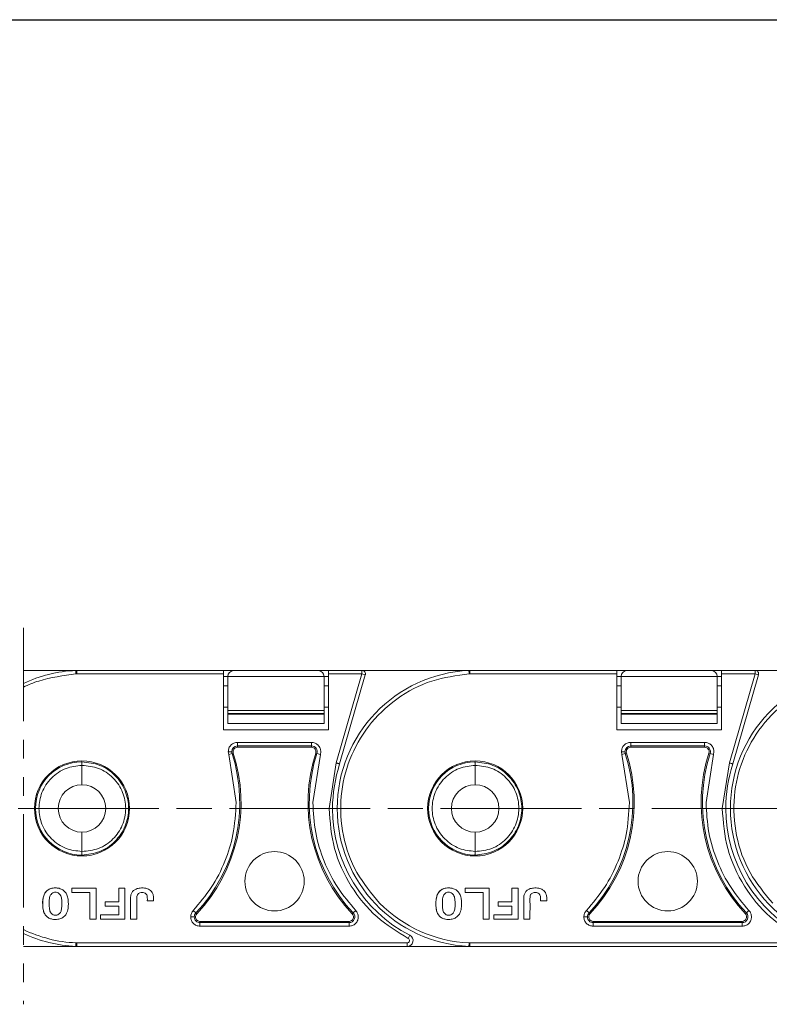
# Model space of a CAD drawing. Header units: millimetres. Extents: x 2934 to 3561, y -490 to -50.
# Tile 15 of 29: x 3320 to 3384, y -281 to -197. Entities that reach past the tile are written whole.
import ezdxf

# ---------------------------------------------------------------- set-up
doc = ezdxf.new("R2010")
doc.units = ezdxf.units.MM
for name, pattern in [('ACAD_ISO08W100', [36, 24, -3, 6, -3]), ('CENTER', [0.6, 0.375, -0.075, 0.075, -0.075]), ('PHANTOM2', [31.75, 15.875, -3.175, 3.175, -3.175, 3.175, -3.175])]:
    doc.linetypes.add(name, pattern=pattern)
doc.layers.add('中心线', color=1, linetype='CENTER', lineweight=25)
doc.styles.get("Standard").update_dxf_attribs({"font": '仿宋_GB2312.ttf', "width": 0.8})
doc.dimstyles.new('副本 ISO-25.1', dxfattribs={"dimtxt": 6, "dimasz": 5, "dimexe": 3.5, "dimexo": 0.625, "dimgap": 1.5, "dimtad": 1, "dimdsep": 46, "dimtxsty": 'Standard', "dimcen": 2.5, "dimadec": 0, "dimazin": 0, "dimtfac": 1, "dimtmove": 0, "dimatfit": 3, "dimfxl": 0, "dimarcsym": 0})

# ---------------------------------------------------------------- blocks, each defined once
blk = doc.blocks.new('*D361')
at = {"color": 0, "lineweight": -2}
for p, q in [((3266.711, -196.874), (3533.809, -196.874)), ((3530.309, -201.874), (3530.309, -270.698)), ((3493.058, -275.698), (3533.809, -275.698))]:
    blk.add_line(p, q, dxfattribs=at)
at = {"color": 0, "lineweight": 9}
for points in [[(3529.476, -201.874), (3531.142, -201.874), (3530.309, -196.874)], [(3529.476, -270.698), (3531.142, -270.698), (3530.309, -275.698)]]:
    blk.add_solid(points, dxfattribs=at)
at = {"layer": 'Defpoints', "color": 0, "lineweight": 9}
for p in [(3266.086, -196.874), (3492.433, -275.698), (3530.309, -275.698)]:
    blk.add_point(p, dxfattribs=at)
at = {"color": 0, "lineweight": 9, "insert": (3525.809, -236.286), "char_height": 6, "attachment_point": 5, "rotation": 90}
blk.add_mtext('2R+23.5', dxfattribs=at)

msp = doc.modelspace()

# ---------------------------------------------------------------- linework, layer by layer
at = {"color": 3, "linetype": 'PHANTOM2', "lineweight": 9, "ltscale": 0.5}
msp.add_line((3320.444, -248.663), (3320.444, -280.715), dxfattribs=at)
at = {"color": 7, "linetype": 'Continuous', "lineweight": 15}
for p, q in [((3324.989, -252.286), (3320.444, -252.286)), ((3324.904, -252.289), (3324.989, -252.286)), ((3337.493, -252.286), (3324.989, -252.286)), ((3324.991, -252.589), (3324.991, -252.307)), ((3337.493, -252.589), (3337.493, -252.286)), ((3338.363, -252.304), (3337.493, -252.304)), ((3345.563, -252.304), (3338.363, -252.304)), ((3346.434, -252.304), (3345.563, -252.304)), ((3349.285, -252.286), (3346.434, -252.286)), ((3346.434, -252.286), (3346.434, -252.589)), ((3349.285, -252.589), (3349.285, -252.286)), ((3358.489, -252.286), (3349.285, -252.286)), ((3358.404, -252.289), (3358.489, -252.286)), ((3370.993, -252.286), (3358.489, -252.286)), ((3358.491, -252.589), (3358.491, -252.307)), ((3370.993, -252.589), (3370.993, -252.286)), ((3371.863, -252.304), (3370.993, -252.304)), ((3379.063, -252.304), (3371.863, -252.304)), ((3379.934, -252.304), (3379.063, -252.304)), ((3382.785, -252.286), (3379.934, -252.286)), ((3379.934, -252.286), (3379.934, -252.589)), ((3382.785, -252.589), (3382.785, -252.286)), ((3391.989, -252.286), (3382.785, -252.286)), ((3324.991, -252.589), (3324.917, -252.589)), ((3337.493, -252.589), (3324.991, -252.589)), ((3337.493, -257.337), (3337.493, -252.589)), ((3337.493, -252.804), (3337.863, -252.804)), ((3337.863, -252.804), (3346.063, -252.804)), ((3337.863, -255.692), (3337.863, -252.804)), ((3346.063, -252.804), (3346.063, -255.692)), ((3346.063, -252.804), (3346.434, -252.804)), ((3346.434, -252.589), (3346.434, -257.337)), ((3349.285, -252.589), (3346.434, -252.589)), ((3347.099, -260.159), (3349.285, -252.589)), ((3347.389, -260.248), (3349.576, -252.673)), ((3349.576, -252.673), (3349.285, -252.589)), ((3358.491, -252.589), (3358.417, -252.589)), ((3370.993, -252.589), (3358.491, -252.589)), ((3370.993, -257.337), (3370.993, -252.589)), ((3370.993, -252.804), (3371.363, -252.804)), ((3371.363, -252.804), (3379.563, -252.804)), ((3371.363, -255.692), (3371.363, -252.804)), ((3379.563, -252.804), (3379.563, -255.692)), ((3379.563, -252.804), (3379.934, -252.804)), ((3379.934, -252.589), (3379.934, -257.337)), ((3382.785, -252.589), (3379.934, -252.589)), ((3380.599, -260.159), (3382.785, -252.589)), ((3380.889, -260.248), (3383.076, -252.673)), ((3383.076, -252.673), (3382.785, -252.589)), ((3337.863, -253.599), (3337.493, -253.599)), ((3346.434, -253.599), (3346.063, -253.599)), ((3371.363, -253.599), (3370.993, -253.599)), ((3379.934, -253.599), (3379.563, -253.599)), ((3337.493, -255.418), (3337.863, -255.418)), ((3346.063, -255.692), (3337.863, -255.692)), ((3337.863, -255.692), (3337.863, -255.942)), ((3346.063, -255.418), (3346.434, -255.418)), ((3346.063, -255.692), (3346.063, -255.942)), ((3370.993, -255.418), (3371.363, -255.418)), ((3379.563, -255.692), (3371.363, -255.692)), ((3371.363, -255.692), (3371.363, -255.942)), ((3379.563, -255.418), (3379.934, -255.418)), ((3379.563, -255.692), (3379.563, -255.942)), ((3337.863, -255.942), (3346.063, -255.942)), ((3337.863, -256.005), (3337.863, -255.942)), ((3346.063, -256.005), (3337.863, -256.005)), ((3337.863, -256.005), (3337.863, -256.804)), ((3346.063, -255.942), (3346.063, -256.005)), ((3346.063, -256.804), (3346.063, -256.005)), ((3371.363, -255.942), (3379.563, -255.942)), ((3371.363, -256.005), (3371.363, -255.942)), ((3379.563, -256.005), (3371.363, -256.005)), ((3371.363, -256.005), (3371.363, -256.804)), ((3379.563, -255.942), (3379.563, -256.005)), ((3379.563, -256.804), (3379.563, -256.005)), ((3346.434, -257.337), (3337.493, -257.337)), ((3337.863, -256.804), (3346.063, -256.804)), ((3379.934, -257.337), (3370.993, -257.337)), ((3371.363, -256.804), (3379.563, -256.804)), ((3338.689, -258.411), (3344.987, -258.411)), ((3338.689, -258.411), (3338.689, -258.714)), ((3338.689, -258.714), (3344.987, -258.714)), ((3338.689, -258.714), (3338.689, -258.826)), ((3338.689, -258.826), (3344.987, -258.826)), ((3344.987, -258.411), (3344.987, -258.714)), ((3344.987, -258.826), (3344.987, -258.714)), ((3372.189, -258.411), (3378.487, -258.411)), ((3372.189, -258.411), (3372.189, -258.714)), ((3372.189, -258.714), (3378.487, -258.714)), ((3372.189, -258.714), (3372.189, -258.826)), ((3372.189, -258.826), (3378.487, -258.826)), ((3378.487, -258.411), (3378.487, -258.714)), ((3378.487, -258.826), (3378.487, -258.714)), ((3337.934, -259.446), (3337.896, -259.204)), ((3338.222, -259.354), (3337.934, -259.446)), ((3338.573, -263.533), (3337.934, -259.446)), ((3338.329, -259.32), (3338.222, -259.354)), ((3345.742, -259.446), (3345.102, -263.533)), ((3345.453, -259.354), (3345.347, -259.32)), ((3345.742, -259.446), (3345.453, -259.354)), ((3345.78, -259.204), (3345.742, -259.446)), ((3371.434, -259.446), (3371.396, -259.204)), ((3371.722, -259.354), (3371.434, -259.446)), ((3372.073, -263.533), (3371.434, -259.446)), ((3371.829, -259.32), (3371.722, -259.354)), ((3379.242, -259.446), (3378.602, -263.533)), ((3378.953, -259.354), (3378.847, -259.32)), ((3379.242, -259.446), (3378.953, -259.354)), ((3379.28, -259.204), (3379.242, -259.446)), ((3325.435, -260.069), (3325.404, -260.069)), ((3325.435, -262.015), (3325.435, -260.372)), ((3346.481, -264.036), (3347.099, -260.159)), ((3358.935, -260.069), (3358.904, -260.069)), ((3358.935, -262.015), (3358.935, -260.372)), ((3379.981, -264.036), (3380.599, -260.159)), ((3325.435, -267.699), (3325.435, -266.056)), ((3358.935, -267.699), (3358.935, -266.056)), ((3325.404, -268.002), (3325.435, -268.002)), ((3358.904, -268.002), (3358.935, -268.002)), ((3324.582, -270.835), (3324.582, -271.196)), ((3326.637, -270.835), (3324.582, -270.835)), ((3324.582, -271.196), (3326.105, -271.196)), ((3326.105, -271.196), (3326.105, -273.462)), ((3326.637, -273.462), (3326.637, -270.835)), ((3329.095, -270.835), (3328.563, -270.835)), ((3328.563, -270.835), (3328.563, -271.983)), ((3329.095, -273.462), (3329.095, -270.835)), ((3358.082, -270.835), (3358.082, -271.196)), ((3360.137, -270.835), (3358.082, -270.835)), ((3358.082, -271.196), (3359.605, -271.196)), ((3359.605, -271.196), (3359.605, -273.462)), ((3360.137, -273.462), (3360.137, -270.835)), ((3362.595, -270.835), (3362.063, -270.835)), ((3362.063, -270.835), (3362.063, -271.983)), ((3362.595, -273.462), (3362.595, -270.835)), ((3327.397, -272.344), (3327.397, -271.983)), ((3328.563, -271.983), (3327.397, -271.983)), ((3328.563, -272.344), (3327.397, -272.344)), ((3328.563, -273.101), (3328.563, -272.344)), ((3331.002, -271.897), (3331.534, -271.897)), ((3360.897, -272.344), (3360.897, -271.983)), ((3362.063, -271.983), (3360.897, -271.983)), ((3362.063, -272.344), (3360.897, -272.344)), ((3362.063, -273.101), (3362.063, -272.344)), ((3364.502, -271.897), (3365.034, -271.897)), ((3327.021, -273.462), (3327.021, -273.101)), ((3327.021, -273.101), (3328.563, -273.101)), ((3334.913, -272.727), (3335.133, -272.935)), ((3335.133, -272.935), (3335.215, -273.012)), ((3348.461, -273.012), (3348.542, -272.935)), ((3348.762, -272.727), (3348.542, -272.935)), ((3360.521, -273.462), (3360.521, -273.101)), ((3360.521, -273.101), (3362.063, -273.101)), ((3368.413, -272.727), (3368.633, -272.935)), ((3368.633, -272.935), (3368.715, -273.012)), ((3381.961, -273.012), (3382.042, -272.935)), ((3382.262, -272.727), (3382.042, -272.935)), ((3326.105, -273.462), (3326.637, -273.462)), ((3327.021, -273.462), (3329.095, -273.462)), ((3329.572, -273.462), (3330.104, -273.462)), ((3335.489, -273.65), (3335.489, -273.762)), ((3348.186, -273.65), (3335.489, -273.65)), ((3335.489, -274.065), (3335.489, -273.762)), ((3348.186, -273.762), (3335.489, -273.762)), ((3348.186, -274.065), (3335.489, -274.065)), ((3348.186, -273.762), (3348.186, -273.65)), ((3348.186, -274.065), (3348.186, -273.762)), ((3359.605, -273.462), (3360.137, -273.462)), ((3360.521, -273.462), (3362.595, -273.462)), ((3363.072, -273.462), (3363.604, -273.462)), ((3368.989, -273.65), (3368.989, -273.762)), ((3381.686, -273.65), (3368.989, -273.65)), ((3368.989, -274.065), (3368.989, -273.762)), ((3381.686, -273.762), (3368.989, -273.762)), ((3381.686, -274.065), (3368.989, -274.065)), ((3381.686, -273.762), (3381.686, -273.65)), ((3381.686, -274.065), (3381.686, -273.762)), ((3353.368, -274.837), (3353.229, -275.106)), ((3320.444, -275.785), (3324.997, -275.785)), ((3324.98, -275.785), (3324.904, -275.782)), ((3324.991, -275.482), (3324.917, -275.482)), ((3324.991, -275.482), (3324.991, -275.764)), ((3353.138, -275.482), (3324.991, -275.482)), ((3324.991, -275.764), (3324.997, -275.785)), ((3324.997, -275.785), (3353.138, -275.785)), ((3353.138, -275.785), (3353.138, -275.482)), ((3353.138, -275.785), (3358.497, -275.785)), ((3358.48, -275.785), (3358.404, -275.782)), ((3358.491, -275.482), (3358.417, -275.482)), ((3358.491, -275.482), (3358.491, -275.764)), ((3386.638, -275.482), (3358.491, -275.482)), ((3358.491, -275.764), (3358.497, -275.785)), ((3358.497, -275.785), (3386.638, -275.785))]:
    msp.add_line(p, q, dxfattribs=at)
for centre, radius in [((3325.435, -264.036), 4.05), ((3358.935, -264.036), 4.05), ((3341.838, -270.241), 2.526), ((3375.338, -270.241), 2.526)]:
    msp.add_circle(centre, radius, dxfattribs=at)
for centre, radius, start, end in [((3325.435, -264.036), 11.758, 92.59128, 115.11976), ((3338.363, -252.804), 0.5, 90, 180), ((3345.563, -252.804), 0.5, 0, 90), ((3358.935, -264.036), 11.758, 92.59128, 267.40872), ((3349.285, -252.589), 0.303, 343.89727, 90), ((3371.863, -252.804), 0.5, 90, 180), ((3379.063, -252.804), 0.5, 0, 90), ((3392.435, -264.036), 11.758, 92.59128, 267.40872), ((3382.785, -252.589), 0.303, 343.89727, 90), ((3338.689, -259.204), 0.49, 90, 179.99999), ((3338.689, -259.204), 0.378, 90, 197.78298), ((3344.987, -259.204), 0.49, 342.21702, 90), ((3344.987, -259.204), 0.378, 342.21702, 90), ((3372.189, -259.204), 0.49, 90, 179.99999), ((3372.189, -259.204), 0.378, 90, 197.78298), ((3378.487, -259.204), 0.49, 342.21702, 90), ((3378.487, -259.204), 0.378, 342.21702, 90), ((3325.194, -263.533), 13.682, 316.59098, 17.78298), ((3325.194, -263.533), 13.794, 316.59098, 17.78298), ((3338.689, -259.204), 0.49, 179.99999, 197.78298), ((3358.482, -263.533), 13.794, 162.21702, 223.40902), ((3358.482, -263.533), 13.682, 162.21702, 223.40902), ((3358.694, -263.533), 13.682, 316.59098, 17.78298), ((3358.694, -263.533), 13.794, 316.59098, 17.78298), ((3372.189, -259.204), 0.49, 179.99999, 197.78298), ((3391.982, -263.533), 13.794, 162.21702, 223.40902), ((3391.982, -263.533), 13.682, 162.21702, 223.40902), ((3325.435, -264.036), 3.967, 90.45642, 269.54358), ((3358.935, -264.036), 12.152, 161.83764, 180), ((3358.935, -264.036), 3.967, 90.45642, 269.54358), ((3392.435, -264.036), 12.152, 161.83764, 180), ((3325.435, -264.036), 2.021, 90, 270), ((3325.435, -264.036), 2.021, 270, 90), ((3358.935, -264.036), 2.021, 90, 270), ((3358.935, -264.036), 2.021, 270, 90), ((3358.935, -264.036), 12.152, 180, 242.73396), ((3392.435, -264.036), 12.152, 180, 242.73396), ((3358.935, -264.036), 11.458, 224.65735, 267.40885), ((3335.489, -273.272), 0.49, 136.59098, 179.99995), ((3335.489, -273.272), 0.49, 179.99995, 270), ((3335.489, -273.272), 0.378, 136.59098, 270), ((3348.186, -273.272), 0.49, 270, 43.40902), ((3348.186, -273.272), 0.378, 270, 43.40902), ((3368.989, -273.272), 0.49, 136.59098, 179.99995), ((3368.989, -273.272), 0.49, 179.99995, 270), ((3368.989, -273.272), 0.378, 136.59098, 270), ((3381.686, -273.272), 0.49, 270, 43.40902), ((3381.686, -273.272), 0.378, 270, 43.40902), ((3325.435, -264.036), 11.458, 244.17485, 267.40885), ((3325.435, -264.036), 11.758, 244.88024, 267.40872), ((3353.138, -275.283), 0.502, 270, 62.73396), ((3324.953, -275.758), 0.039, 318.95346, 351.9603), ((3353.138, -275.283), 0.199, 270, 62.73396), ((3358.453, -275.758), 0.039, 318.95346, 351.9603)]:
    msp.add_arc(centre, radius, start, end, dxfattribs=at)
for points in [[(3324.917, -252.589), (3324.915, -252.55), (3324.912, -252.471), (3324.907, -252.372), (3324.904, -252.303), (3324.904, -252.294), (3324.904, -252.289)], [(3358.417, -252.589), (3358.415, -252.55), (3358.412, -252.471), (3358.407, -252.372), (3358.404, -252.303), (3358.404, -252.294), (3358.404, -252.289)], [(3348.762, -272.727), (3348.824, -272.807), (3348.949, -272.968), (3348.969, -273.171), (3348.979, -273.272)], [(3382.262, -272.727), (3382.324, -272.807), (3382.449, -272.968), (3382.469, -273.171), (3382.479, -273.272)]]:
    msp.add_open_spline(points, degree=3, dxfattribs=at)
for points, knots in [([(3324.991, -252.307), (3324.989, -252.318), (3324.984, -252.336), (3324.971, -252.384), (3324.955, -252.443), (3324.936, -252.517), (3324.923, -252.565), (3324.917, -252.589)], [0, 0, 0, 0, 0.200957, 0.349358, 0.590717, 0.801155, 1, 1, 1, 1]), ([(3324.989, -252.286), (3324.988, -252.286), (3324.985, -252.288), (3324.989, -252.3), (3324.991, -252.307)], [0, 0, 0, 0, 0.417545, 1, 1, 1, 1]), ([(3358.491, -252.307), (3358.489, -252.318), (3358.484, -252.336), (3358.471, -252.384), (3358.455, -252.443), (3358.436, -252.517), (3358.423, -252.565), (3358.417, -252.589)], [0, 0, 0, 0, 0.200957, 0.349358, 0.590717, 0.801155, 1, 1, 1, 1]), ([(3358.489, -252.286), (3358.488, -252.286), (3358.485, -252.288), (3358.489, -252.3), (3358.491, -252.307)], [0, 0, 0, 0, 0.417545, 1, 1, 1, 1]), ([(3324.917, -252.589), (3323.845, -252.726), (3322.304, -252.923), (3320.868, -253.503), (3320.444, -253.709)], [0, 0, 0, 0, 0.1223695, 0.1759217, 0.1759217, 0.1759217, 0.1759217]), ([(3358.417, -252.589), (3357.345, -252.726), (3355.155, -253.006), (3352.167, -254.596), (3349.75, -256.918), (3348.124, -259.804), (3347.359, -263.027), (3347.558, -266.373), (3348.673, -269.569), (3350.091, -271.261), (3350.785, -272.089)], [0, 0, 0, 0, 0.122369, 0.25, 0.377631, 0.5, 0.622369, 0.75, 0.877631, 1, 1, 1, 1]), ([(3391.917, -252.589), (3390.845, -252.726), (3388.655, -253.006), (3385.667, -254.596), (3383.25, -256.918), (3381.624, -259.804), (3380.859, -263.027), (3381.058, -266.373), (3382.173, -269.569), (3383.591, -271.261), (3384.285, -272.089)], [0, 0, 0, 0, 0.1223695, 0.25, 0.3776305, 0.5, 0.6223695, 0.75, 0.8776305, 1, 1, 1, 1]), ([(3337.896, -259.204), (3337.908, -259.1), (3337.931, -258.892), (3338.115, -258.63), (3338.378, -258.447), (3338.585, -258.423), (3338.689, -258.411)], [0, 0, 0, 0, 0.2501772, 0.5005206, 0.7506282, 1, 1, 1, 1]), ([(3344.987, -258.411), (3345.09, -258.423), (3345.292, -258.446), (3345.516, -258.599), (3345.656, -258.766), (3345.755, -258.958), (3345.77, -259.111), (3345.78, -259.204)], [0, 0, 0, 0, 0.249471, 0.485923, 0.631324, 0.776361, 1, 1, 1, 1]), ([(3371.396, -259.204), (3371.408, -259.1), (3371.431, -258.892), (3371.615, -258.63), (3371.878, -258.447), (3372.085, -258.423), (3372.189, -258.411)], [0, 0, 0, 0, 0.250177, 0.500521, 0.750628, 1, 1, 1, 1]), ([(3378.487, -258.411), (3378.59, -258.423), (3378.792, -258.446), (3379.016, -258.599), (3379.156, -258.766), (3379.255, -258.958), (3379.27, -259.111), (3379.28, -259.204)], [0, 0, 0, 0, 0.249471, 0.485923, 0.631324, 0.776361, 1, 1, 1, 1]), ([(3337.896, -259.204), (3337.938, -259.204), (3338.024, -259.204), (3338.124, -259.204), (3338.184, -259.204), (3338.194, -259.204), (3338.199, -259.204)], [0, 0, 0, 0, 0.270897, 0.562244, 0.789076, 1, 1, 1, 1]), ([(3371.396, -259.204), (3371.438, -259.204), (3371.524, -259.204), (3371.624, -259.204), (3371.684, -259.204), (3371.694, -259.204), (3371.699, -259.204)], [0, 0, 0, 0, 0.270897, 0.562244, 0.789076, 1, 1, 1, 1]), ([(3325.435, -267.699), (3324.973, -267.65), (3324.262, -267.574), (3323.408, -267.115), (3322.822, -266.641), (3322.348, -266.054), (3321.907, -265.202), (3321.684, -264.036), (3321.907, -262.869), (3322.348, -262.017), (3322.822, -261.43), (3323.408, -260.956), (3324.262, -260.497), (3324.973, -260.421), (3325.435, -260.372)], [0, 0, 0, 0, 0.120094, 0.184653, 0.250509, 0.316292, 0.380636, 0.5, 0.619364, 0.683708, 0.749491, 0.815347, 0.879906, 1, 1, 1, 1]), ([(3325.435, -260.372), (3325.434, -260.34), (3325.433, -260.285), (3325.429, -260.213), (3325.426, -260.161), (3325.421, -260.118), (3325.415, -260.087), (3325.409, -260.071), (3325.405, -260.069), (3325.404, -260.069)], [0, 0, 0, 0, 0.2040494, 0.3406263, 0.4994735, 0.615725, 0.7598398, 0.920238, 1, 1, 1, 1]), ([(3325.435, -260.069), (3325.95, -260.127), (3326.98, -260.243), (3328.093, -261.012), (3328.763, -261.827), (3329.25, -262.753), (3329.502, -264.037), (3329.25, -265.321), (3328.762, -266.246), (3328.091, -267.06), (3326.979, -267.828), (3325.95, -267.944), (3325.435, -268.002)], [0, 0, 0, 0, 0.124895, 0.249768, 0.315264, 0.378872, 0.500087, 0.621291, 0.684901, 0.750407, 0.875279, 1, 1, 1, 1]), ([(3325.435, -260.372), (3325.917, -260.42), (3326.882, -260.515), (3327.941, -261.233), (3328.57, -262), (3329.019, -262.861), (3329.204, -263.818), (3329.107, -264.771), (3328.821, -265.696), (3328.126, -266.715), (3326.889, -267.555), (3325.916, -267.651), (3325.435, -267.699)], [0, 0, 0, 0, 0.1251884, 0.2508559, 0.3196134, 0.3808382, 0.5000198, 0.5631423, 0.6256744, 0.7473514, 0.8750248, 1, 1, 1, 1]), ([(3347.389, -260.248), (3347.386, -260.247), (3347.381, -260.245), (3347.338, -260.232), (3347.285, -260.216), (3347.232, -260.199), (3347.169, -260.18), (3347.123, -260.166), (3347.099, -260.159)], [0, 0, 0, 0, 0.197231, 0.429158, 0.558746, 0.697086, 0.844173, 1, 1, 1, 1]), ([(3358.935, -267.699), (3358.473, -267.65), (3357.762, -267.574), (3356.908, -267.115), (3356.322, -266.641), (3355.848, -266.054), (3355.407, -265.202), (3355.184, -264.036), (3355.407, -262.869), (3355.848, -262.017), (3356.322, -261.43), (3356.908, -260.956), (3357.762, -260.497), (3358.473, -260.421), (3358.935, -260.372)], [0, 0, 0, 0, 0.120094, 0.184653, 0.250509, 0.316292, 0.380636, 0.5, 0.619364, 0.683708, 0.749491, 0.815347, 0.879906, 1, 1, 1, 1]), ([(3358.935, -260.372), (3358.934, -260.34), (3358.933, -260.285), (3358.929, -260.213), (3358.926, -260.161), (3358.921, -260.118), (3358.915, -260.087), (3358.909, -260.071), (3358.905, -260.069), (3358.904, -260.069)], [0, 0, 0, 0, 0.204049, 0.340626, 0.499474, 0.615725, 0.75984, 0.920238, 1, 1, 1, 1]), ([(3358.935, -260.069), (3359.45, -260.127), (3360.48, -260.243), (3361.593, -261.012), (3362.263, -261.827), (3362.75, -262.753), (3363.002, -264.037), (3362.75, -265.321), (3362.262, -266.246), (3361.591, -267.06), (3360.479, -267.828), (3359.45, -267.944), (3358.935, -268.002)], [0, 0, 0, 0, 0.124895, 0.249768, 0.315264, 0.378872, 0.500087, 0.621291, 0.684901, 0.750407, 0.875279, 1, 1, 1, 1]), ([(3358.935, -260.372), (3359.417, -260.42), (3360.382, -260.515), (3361.441, -261.233), (3362.07, -262), (3362.519, -262.861), (3362.704, -263.818), (3362.607, -264.771), (3362.321, -265.696), (3361.626, -266.715), (3360.389, -267.555), (3359.416, -267.651), (3358.935, -267.699)], [0, 0, 0, 0, 0.1251884, 0.2508559, 0.3196134, 0.3808382, 0.5000198, 0.5631423, 0.6256744, 0.7473514, 0.8750248, 1, 1, 1, 1]), ([(3380.889, -260.248), (3380.886, -260.247), (3380.881, -260.245), (3380.838, -260.232), (3380.785, -260.216), (3380.732, -260.199), (3380.669, -260.18), (3380.623, -260.166), (3380.599, -260.159)], [0, 0, 0, 0, 0.197231, 0.429158, 0.558746, 0.697086, 0.844173, 1, 1, 1, 1]), ([(3334.913, -272.727), (3335.449, -272.097), (3336.538, -270.817), (3337.646, -268.602), (3338.419, -266.154), (3338.519, -264.452), (3338.573, -263.533)], [0, 0, 0, 0, 0.244254, 0.496621, 0.728157, 1, 1, 1, 1]), ([(3345.102, -263.533), (3345.149, -264.387), (3345.244, -266.098), (3346.003, -268.551), (3347.142, -270.821), (3348.225, -272.095), (3348.762, -272.727)], [0, 0, 0, 0, 0.252852, 0.506156, 0.754853, 1, 1, 1, 1]), ([(3353.229, -275.106), (3352.305, -274.538), (3350.406, -273.371), (3348.245, -270.699), (3346.76, -267.514), (3346.573, -265.19), (3346.481, -264.036)], [0, 0, 0, 0, 0.2378547, 0.4889112, 0.7463429, 1, 1, 1, 1]), ([(3346.481, -264.036), (3346.524, -264.036), (3346.613, -264.036), (3346.715, -264.036), (3346.774, -264.036), (3346.78, -264.036), (3346.784, -264.036)], [0, 0, 0, 0, 0.270259, 0.562427, 0.789735, 1, 1, 1, 1]), ([(3368.413, -272.727), (3368.949, -272.097), (3370.038, -270.817), (3371.146, -268.602), (3371.919, -266.154), (3372.019, -264.452), (3372.073, -263.533)], [0, 0, 0, 0, 0.244254, 0.496621, 0.728157, 1, 1, 1, 1]), ([(3378.602, -263.533), (3378.649, -264.387), (3378.744, -266.098), (3379.503, -268.551), (3380.642, -270.821), (3381.725, -272.095), (3382.262, -272.727)], [0, 0, 0, 0, 0.252852, 0.506156, 0.754853, 1, 1, 1, 1]), ([(3386.729, -275.106), (3385.805, -274.538), (3383.906, -273.371), (3381.745, -270.699), (3380.26, -267.514), (3380.073, -265.19), (3379.981, -264.036)], [0, 0, 0, 0, 0.237855, 0.488911, 0.746343, 1, 1, 1, 1]), ([(3379.981, -264.036), (3380.024, -264.036), (3380.113, -264.036), (3380.215, -264.036), (3380.274, -264.036), (3380.28, -264.036), (3380.284, -264.036)], [0, 0, 0, 0, 0.270259, 0.562427, 0.789735, 1, 1, 1, 1]), ([(3325.404, -268.002), (3325.405, -268.001), (3325.409, -267.999), (3325.416, -267.975), (3325.423, -267.935), (3325.429, -267.879), (3325.434, -267.802), (3325.435, -267.734), (3325.435, -267.699)], [0, 0, 0, 0, 0.117799, 0.292406, 0.452272, 0.572429, 0.783057, 1, 1, 1, 1]), ([(3358.904, -268.002), (3358.905, -268.001), (3358.909, -267.999), (3358.916, -267.975), (3358.923, -267.935), (3358.929, -267.879), (3358.934, -267.802), (3358.935, -267.734), (3358.935, -267.699)], [0, 0, 0, 0, 0.117799, 0.292406, 0.452272, 0.572429, 0.783057, 1, 1, 1, 1]), ([(3322.371, -273.18), (3322.318, -273.106), (3322.176, -272.911), (3322.063, -272.344), (3322.069, -271.748), (3322.265, -271.231), (3322.487, -270.991), (3322.798, -270.834), (3323.176, -270.787), (3323.561, -270.837), (3323.832, -270.978), (3323.944, -271.089), (3323.979, -271.124)], [0, 0, 0, 0, 0.068925, 0.181835, 0.429589, 0.512717, 0.596699, 0.671038, 0.773392, 0.880953, 0.962175, 1, 1, 1, 1]), ([(3323.979, -271.124), (3323.902, -271.054), (3323.749, -270.916), (3323.394, -270.802), (3323.014, -270.792), (3322.635, -270.896), (3322.366, -271.099), (3322.211, -271.356), (3322.134, -271.61), (3322.09, -271.897), (3322.08, -272.239), (3322.112, -272.619), (3322.2, -272.95), (3322.323, -273.115), (3322.371, -273.18)], [0, 0, 0, 0, 0.077726, 0.155352, 0.276594, 0.36227, 0.448522, 0.525591, 0.586453, 0.64883, 0.745829, 0.844558, 0.939133, 1, 1, 1, 1]), ([(3331.534, -271.897), (3331.536, -271.796), (3331.54, -271.592), (3331.491, -271.316), (3331.361, -271.096), (3331.155, -270.933), (3330.831, -270.806), (3330.434, -270.791), (3330.073, -270.87), (3329.826, -271.019), (3329.663, -271.219), (3329.588, -271.452), (3329.569, -271.692), (3329.574, -271.992), (3329.571, -272.582), (3329.572, -273.097), (3329.572, -273.462)], [0, 0, 0, 0, 0.060966, 0.122555, 0.166943, 0.211374, 0.27887, 0.373201, 0.446631, 0.499185, 0.54401, 0.599254, 0.643956, 0.689261, 0.779896, 1, 1, 1, 1]), ([(3355.871, -273.18), (3355.818, -273.106), (3355.676, -272.911), (3355.563, -272.344), (3355.569, -271.748), (3355.765, -271.231), (3355.987, -270.991), (3356.298, -270.834), (3356.676, -270.787), (3357.061, -270.837), (3357.332, -270.978), (3357.444, -271.089), (3357.479, -271.124)], [0, 0, 0, 0, 0.068925, 0.181835, 0.429589, 0.512717, 0.596699, 0.671038, 0.773392, 0.880953, 0.962175, 1, 1, 1, 1]), ([(3357.479, -271.124), (3357.402, -271.054), (3357.249, -270.916), (3356.894, -270.802), (3356.514, -270.792), (3356.135, -270.896), (3355.866, -271.099), (3355.711, -271.356), (3355.634, -271.61), (3355.59, -271.897), (3355.58, -272.239), (3355.612, -272.619), (3355.7, -272.95), (3355.823, -273.115), (3355.871, -273.18)], [0, 0, 0, 0, 0.077726, 0.155352, 0.276594, 0.36227, 0.448522, 0.525591, 0.586453, 0.64883, 0.745829, 0.844558, 0.939133, 1, 1, 1, 1]), ([(3365.034, -271.897), (3365.036, -271.796), (3365.04, -271.592), (3364.991, -271.316), (3364.861, -271.096), (3364.655, -270.933), (3364.331, -270.806), (3363.934, -270.791), (3363.573, -270.87), (3363.326, -271.019), (3363.163, -271.219), (3363.088, -271.452), (3363.069, -271.692), (3363.074, -271.992), (3363.071, -272.582), (3363.072, -273.097), (3363.072, -273.462)], [0, 0, 0, 0, 0.060966, 0.122555, 0.166943, 0.211374, 0.27887, 0.373201, 0.446631, 0.499185, 0.54401, 0.599254, 0.643956, 0.689261, 0.779896, 1, 1, 1, 1]), ([(3322.371, -273.18), (3322.448, -273.249), (3322.6, -273.386), (3322.958, -273.497), (3323.344, -273.504), (3323.731, -273.393), (3324.007, -273.184), (3324.16, -272.916), (3324.233, -272.656), (3324.272, -272.369), (3324.278, -272.035), (3324.241, -271.664), (3324.148, -271.344), (3324.026, -271.184), (3323.979, -271.124)], [0, 0, 0, 0, 0.077118, 0.154064, 0.277592, 0.365915, 0.454804, 0.533143, 0.595307, 0.659002, 0.75277, 0.848192, 0.942337, 1, 1, 1, 1]), ([(3322.795, -271.354), (3322.772, -271.389), (3322.684, -271.526), (3322.632, -271.935), (3322.631, -272.401), (3322.693, -272.819), (3322.833, -273.001), (3322.969, -273.098), (3323.131, -273.139), (3323.298, -273.124), (3323.445, -273.059), (3323.521, -272.985), (3323.556, -272.95)], [0, 0, 0, 0, 0.049968, 0.193018, 0.475404, 0.617015, 0.680621, 0.743737, 0.81298, 0.874323, 0.941059, 1, 1, 1, 1]), ([(3323.556, -272.95), (3323.579, -272.918), (3323.663, -272.8), (3323.729, -272.407), (3323.731, -271.947), (3323.671, -271.521), (3323.539, -271.321), (3323.405, -271.217), (3323.249, -271.163), (3323.088, -271.163), (3322.923, -271.223), (3322.84, -271.308), (3322.795, -271.354)], [0, 0, 0, 0, 0.047136, 0.170596, 0.457333, 0.600622, 0.668644, 0.736207, 0.798456, 0.860666, 0.924302, 1, 1, 1, 1]), ([(3330.104, -273.462), (3330.104, -273.361), (3330.103, -272.855), (3330.115, -272.239), (3330.096, -271.671), (3330.125, -271.47), (3330.171, -271.354), (3330.254, -271.269), (3330.388, -271.208), (3330.554, -271.189), (3330.736, -271.206), (3330.829, -271.266), (3330.875, -271.296)], [0, 0, 0, 0, 0.10516, 0.525798, 0.642954, 0.69438, 0.736747, 0.770674, 0.814759, 0.886948, 0.943322, 1, 1, 1, 1]), ([(3330.875, -271.296), (3330.894, -271.314), (3330.94, -271.358), (3330.992, -271.478), (3331.006, -271.665), (3331.003, -271.813), (3331.002, -271.897)], [0, 0, 0, 0, 0.120772, 0.299416, 0.603738, 1, 1, 1, 1]), ([(3355.871, -273.18), (3355.948, -273.249), (3356.1, -273.386), (3356.458, -273.497), (3356.844, -273.504), (3357.231, -273.393), (3357.507, -273.184), (3357.66, -272.916), (3357.733, -272.656), (3357.772, -272.369), (3357.778, -272.035), (3357.741, -271.664), (3357.648, -271.344), (3357.526, -271.184), (3357.479, -271.124)], [0, 0, 0, 0, 0.077118, 0.154064, 0.277592, 0.365915, 0.454804, 0.533143, 0.595307, 0.659002, 0.75277, 0.848192, 0.942337, 1, 1, 1, 1]), ([(3356.295, -271.354), (3356.272, -271.389), (3356.184, -271.526), (3356.132, -271.935), (3356.131, -272.401), (3356.193, -272.819), (3356.333, -273.001), (3356.469, -273.098), (3356.631, -273.139), (3356.798, -273.124), (3356.945, -273.059), (3357.021, -272.985), (3357.056, -272.95)], [0, 0, 0, 0, 0.049968, 0.193018, 0.475404, 0.617015, 0.680621, 0.743737, 0.81298, 0.874323, 0.941059, 1, 1, 1, 1]), ([(3357.056, -272.95), (3357.079, -272.918), (3357.163, -272.8), (3357.229, -272.407), (3357.231, -271.947), (3357.171, -271.521), (3357.039, -271.321), (3356.905, -271.217), (3356.749, -271.163), (3356.588, -271.163), (3356.423, -271.223), (3356.34, -271.308), (3356.295, -271.354)], [0, 0, 0, 0, 0.047136, 0.170596, 0.457333, 0.600622, 0.668644, 0.736207, 0.798456, 0.860666, 0.924302, 1, 1, 1, 1]), ([(3363.604, -273.462), (3363.604, -273.361), (3363.603, -272.855), (3363.615, -272.239), (3363.596, -271.671), (3363.625, -271.47), (3363.671, -271.354), (3363.754, -271.269), (3363.888, -271.208), (3364.054, -271.189), (3364.236, -271.206), (3364.329, -271.266), (3364.375, -271.296)], [0, 0, 0, 0, 0.10516, 0.525798, 0.642954, 0.69438, 0.736747, 0.770674, 0.814759, 0.886948, 0.943322, 1, 1, 1, 1]), ([(3364.375, -271.296), (3364.394, -271.314), (3364.44, -271.358), (3364.492, -271.478), (3364.506, -271.665), (3364.503, -271.813), (3364.502, -271.897)], [0, 0, 0, 0, 0.120772, 0.299416, 0.603738, 1, 1, 1, 1]), ([(3334.696, -273.272), (3334.706, -273.17), (3334.726, -272.967), (3334.851, -272.807), (3334.913, -272.727)], [0, 0, 0, 0, 0.502524, 1, 1, 1, 1]), ([(3335.489, -274.065), (3335.386, -274.053), (3335.178, -274.029), (3334.913, -273.846), (3334.768, -273.625), (3334.704, -273.427), (3334.699, -273.323), (3334.696, -273.272)], [0, 0, 0, 0, 0.249007, 0.500519, 0.750159, 0.87592, 1, 1, 1, 1]), ([(3334.696, -273.272), (3334.738, -273.272), (3334.824, -273.272), (3334.924, -273.272), (3334.985, -273.272), (3334.995, -273.272), (3334.999, -273.272)], [0, 0, 0, 0, 0.2708724, 0.5622222, 0.789066, 1, 1, 1, 1]), ([(3348.979, -273.272), (3348.968, -273.371), (3348.952, -273.525), (3348.853, -273.71), (3348.751, -273.836), (3348.625, -273.939), (3348.44, -274.037), (3348.286, -274.054), (3348.186, -274.065)], [0, 0, 0, 0, 0.239443, 0.369505, 0.5, 0.630063, 0.760557, 1, 1, 1, 1]), ([(3368.196, -273.272), (3368.206, -273.17), (3368.226, -272.967), (3368.351, -272.807), (3368.413, -272.727)], [0, 0, 0, 0, 0.502524, 1, 1, 1, 1]), ([(3368.989, -274.065), (3368.886, -274.053), (3368.678, -274.029), (3368.413, -273.846), (3368.268, -273.625), (3368.204, -273.427), (3368.199, -273.323), (3368.196, -273.272)], [0, 0, 0, 0, 0.249007, 0.500519, 0.750159, 0.87592, 1, 1, 1, 1]), ([(3368.196, -273.272), (3368.238, -273.272), (3368.324, -273.272), (3368.424, -273.272), (3368.485, -273.272), (3368.495, -273.272), (3368.499, -273.272)], [0, 0, 0, 0, 0.270872, 0.562222, 0.789066, 1, 1, 1, 1]), ([(3382.479, -273.272), (3382.468, -273.371), (3382.452, -273.525), (3382.353, -273.71), (3382.251, -273.836), (3382.125, -273.939), (3381.94, -274.037), (3381.786, -274.054), (3381.686, -274.065)], [0, 0, 0, 0, 0.239443, 0.369505, 0.5, 0.630063, 0.760557, 1, 1, 1, 1]), ([(3324.917, -275.482), (3324.915, -275.52), (3324.913, -275.578), (3324.91, -275.648), (3324.908, -275.696), (3324.906, -275.734), (3324.904, -275.772), (3324.904, -275.778), (3324.904, -275.782)], [0, 0, 0, 0, 0.239412, 0.368304, 0.499941, 0.631586, 0.760503, 1, 1, 1, 1]), ([(3324.917, -275.482), (3324.924, -275.511), (3324.939, -275.571), (3324.961, -275.652), (3324.981, -275.722), (3324.988, -275.75), (3324.991, -275.764)], [0, 0, 0, 0, 0.244694, 0.499967, 0.74569, 1, 1, 1, 1]), ([(3358.417, -275.482), (3358.415, -275.52), (3358.413, -275.578), (3358.41, -275.648), (3358.408, -275.696), (3358.406, -275.734), (3358.404, -275.772), (3358.404, -275.778), (3358.404, -275.782)], [0, 0, 0, 0, 0.239412, 0.368304, 0.499941, 0.631586, 0.760503, 1, 1, 1, 1]), ([(3358.417, -275.482), (3358.424, -275.511), (3358.439, -275.571), (3358.461, -275.652), (3358.481, -275.722), (3358.488, -275.75), (3358.491, -275.764)], [0, 0, 0, 0, 0.244694, 0.499967, 0.74569, 1, 1, 1, 1])]:
    msp.add_open_spline(points, degree=3, knots=knots, dxfattribs=at)
at = {"layer": '中心线', "linetype": 'ACAD_ISO08W100', "lineweight": 13, "ltscale": 0.5}
msp.add_line((3139.989, -264.036), (3501.695, -264.036), dxfattribs=at)

# ---------------------------------------------------------------- dimensions: what is measured, and where the dimension line sits
at = {"color": 5, "lineweight": 9}
dim = msp.add_linear_dim(base=(3530.309, -275.698), p1=(3266.086, -196.874), p2=(3492.433, -275.698), angle=90, text='2R+23.5', dimstyle='副本 ISO-25.1', dxfattribs=at)
dim.commit()
dim.dimension.update_dxf_attribs({"geometry": '*D361', "text_midpoint": (3525.809, -236.286)})

doc.saveas('drawing.dxf')
